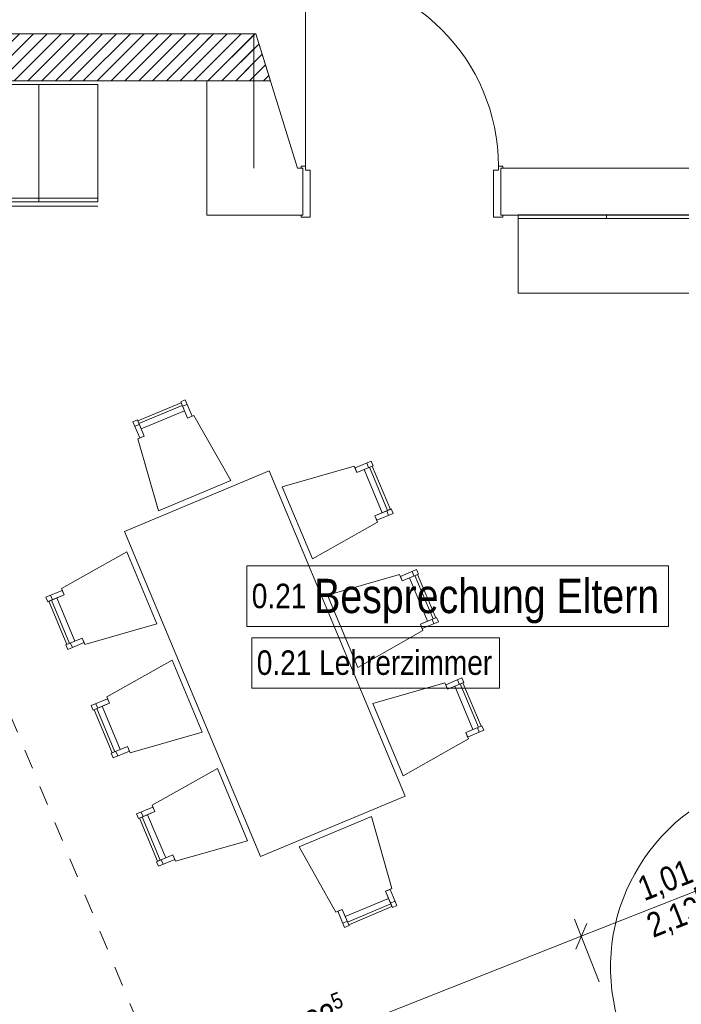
# Model space of a CAD drawing. Header units: metres. Extents: x -79 to 740, y -195 to 69.
# Tile 254 of 256: x 25.48 to 28.86, y 39.9 to 44.93. Entities that reach past the tile are written whole.
import ezdxf

# ---------------------------------------------------------------- set-up
doc = ezdxf.new("R2010")
doc.units = ezdxf.units.M
doc.header["$MEASUREMENT"] = 0
for name, pattern in [('Strichlinie eng', [0.115, 0.075, -0.04]), ('Strichlinie_ eng', [0.115, 0.075, -0.04]), ('Wipeout_Contour', [1, 0, -1])]:
    doc.linetypes.add(name, pattern=pattern)
for name, color, linetype in [('00 Schraffuren', 7, 'Continuous'), ('10 Wand außen', 7, 'Continuous'), ('50 Möblierung', 7, 'Continuous'), ('80 Raum 50stel', 7, 'Continuous'), ('90 Allgemein Bemaßung', 7, 'Continuous'), ('Abbruch_80 Raumbez Abbruch 50stel', 7, 'Continuous'), ('Neubau_10 Wand innen GK', 7, 'Continuous'), ('Neubau_50 Möblierung', 7, 'Continuous')]:
    doc.layers.add(name, color=color, linetype=linetype)
doc.styles.add('ERSTELLTER_STIL_2', font='ARIALN.TTF')
doc.dimstyles.new('ERSTELLTER_STIL__1', dxfattribs={"dimtxt": 0.125, "dimasz": 0.095143, "dimexe": 0.18, "dimexo": 0.25, "dimgap": 0, "dimtad": 1, "dimzin": 0, "dimdsep": 46, "dimtxsty": 'ERSTELLTER_STIL_2', "dimblk": 'ARROWHEAD_6', "dimblk1": 'ARROWHEAD_6', "dimblk2": 'ARROWHEAD_6', "dimcen": 0.09, "dimclrd": 7, "dimclre": 7, "dimclrt": 7, "dimazin": 0, "dimtfac": 1, "dimtdec": 4, "dimtmove": 0, "dimatfit": 3, "dimfxl": 1, "dimtolj": 1, "dimtzin": 0, "dimarcsym": 0})
pattern_1 = [(45, (0, 0), (-0.03535534, 0.03535534), [])]

# ---------------------------------------------------------------- blocks, each defined once
blk = doc.blocks.new('Blockrahmentür 1-Fl 27')
at = {"layer": '10 Wand außen', "color": 7, "linetype": 'Continuous', "lineweight": 13}
for p, q in [((0.4925, 0.01), (0.4925, 0.995)), ((-0.4925, 0.01), (-0.515, 0.01)), ((-0.515, 0.01), (-0.515, 0)), ((-0.515, 0), (-0.505, 0)), ((-0.505, 0), (-0.505, -0.24)), ((-0.4925, -0.01), (-0.4925, 0.01)), ((0.4925, -0.01), (0.4925, 0.01)), ((0.4925, 0.01), (0.515, 0.01)), ((0.515, 0), (0.505, 0)), ((0.505, 0), (0.505, -0.24)), ((0.515, 0.01), (0.515, 0)), ((-0.4675, -0.01), (-0.4925, -0.01)), ((-0.4675, -0.25), (-0.4675, -0.01)), ((0.4675, -0.25), (0.4675, -0.01)), ((0.4675, -0.01), (0.4925, -0.01)), ((-0.505, -0.24), (-0.515, -0.24)), ((-0.515, -0.24), (-0.515, -0.25)), ((-0.515, -0.25), (-0.4675, -0.25)), ((0.515, -0.25), (0.4675, -0.25)), ((0.505, -0.24), (0.515, -0.24)), ((0.515, -0.24), (0.515, -0.25))]:
    blk.add_line(p, q, dxfattribs=at)
at = {"layer": '10 Wand außen', "color": 7, "linetype": 'Continuous', "lineweight": 9}
for p, q in [((-0.505, 0), (-0.505, -0.24)), ((-0.505, 0), (-0.505, -0.24)), ((0.505, 0), (0.505, -0.24)), ((0.505, 0), (0.505, -0.24))]:
    blk.add_line(p, q, dxfattribs=at)
blk.add_arc((0.4925, 0.01), 0.985, 90, 180, dxfattribs=at)
blk = doc.blocks.new('5-Flügelfenster 27')
at = {"layer": '10 Wand außen', "color": 7, "linetype": 'Continuous', "lineweight": 9}
for p, q in [((-2.13, 0.145), (2.13, 0.145)), ((-2.13, 0), (-2.13, 0.145)), ((2.13, 0), (2.13, 0.145)), ((-2.13, -0.07), (-2.13, 0)), ((-2.13, -0.07), (-2.13, 0)), ((2.13, -0.07), (2.13, 0)), ((2.13, -0.07), (2.13, 0)), ((-2.13, -0.22), (-2.13, -0.07)), ((2.13, -0.22), (2.13, -0.07)), ((-2.13, -0.22), (-2.13, -0.25)), ((-2.13, -0.25), (2.13, -0.25)), ((2.13, -0.25), (2.13, -0.22))]:
    blk.add_line(p, q, dxfattribs=at)
at = {"layer": '10 Wand außen', "color": 7, "linetype": 'Continuous', "lineweight": 13}
for p, q in [((-2.13, 0), (-2.07, 0)), ((-2.07, -0.03), (-2.07, 0.04)), ((-2.07, 0.04), (-1.99, 0.04)), ((-2.07, 0), (-2.07, -0.03)), ((-1.99, 0.04), (-1.312, 0.04)), ((-1.99, 0.04), (-1.99, -0.03)), ((-1.99, 0.01), (-1.312, 0.01)), ((-1.312, -0.03), (-1.312, 0.04)), ((-1.312, 0.04), (-1.232, 0.04)), ((-1.232, 0.005), (-1.252, 0.005)), ((-1.252, 0.005), (-1.252, -0.03)), ((-1.252, -0.03), (-1.252, 0.005)), ((-1.252, 0.005), (-1.232, 0.005)), ((-1.232, 0.04), (-1.232, 0.005)), ((-1.232, 0.04), (-1.172, 0.04)), ((-1.232, 0.005), (-1.232, 0.04)), ((-1.172, 0.04), (-0.484, 0.04)), ((-1.172, 0.04), (-1.172, -0.03)), ((-1.172, 0.01), (-0.484, 0.01)), ((-0.484, -0.03), (-0.484, 0.04)), ((-0.484, 0.04), (-0.424, 0.04)), ((-0.424, 0.04), (-0.424, 0.005)), ((-0.424, 0.005), (-0.424, 0.04)), ((-0.424, 0.04), (-0.344, 0.04)), ((-0.424, 0.005), (-0.404, 0.005)), ((-0.404, 0.005), (-0.424, 0.005)), ((-0.404, 0.005), (-0.404, -0.03)), ((-0.404, -0.03), (-0.404, 0.005)), ((-0.344, 0.04), (0.344, 0.04)), ((-0.344, 0.04), (-0.344, -0.03)), ((-0.344, 0.01), (0.344, 0.01)), ((0.344, -0.03), (0.344, 0.04)), ((0.344, 0.04), (0.404, 0.04)), ((0.404, 0.04), (0.404, 0.005)), ((0.404, 0.005), (0.404, 0.04)), ((0.404, 0.04), (0.484, 0.04)), ((0.404, 0.005), (0.424, 0.005)), ((0.424, 0.005), (0.404, 0.005)), ((0.424, 0.005), (0.424, -0.03)), ((0.424, -0.03), (0.424, 0.005)), ((0.484, 0.04), (1.172, 0.04)), ((0.484, 0.04), (0.484, -0.03)), ((0.484, 0.01), (1.172, 0.01)), ((1.172, -0.03), (1.172, 0.04)), ((1.172, 0.04), (1.232, 0.04)), ((1.232, 0.04), (1.232, 0.005)), ((1.232, 0.005), (1.232, 0.04)), ((1.232, 0.04), (1.312, 0.04)), ((1.232, 0.005), (1.252, 0.005)), ((1.252, 0.005), (1.232, 0.005)), ((1.252, 0.005), (1.252, -0.03)), ((1.252, -0.03), (1.252, 0.005)), ((1.312, 0.04), (1.99, 0.04)), ((1.312, 0.04), (1.312, -0.03)), ((1.312, 0.01), (1.99, 0.01)), ((1.99, -0.03), (1.99, 0.04)), ((1.99, 0.04), (2.07, 0.04)), ((2.07, 0.04), (2.07, -0.03)), ((2.07, -0.03), (2.07, 0)), ((2.07, 0), (2.13, 0)), ((-2.07, -0.03), (-2.05, -0.03)), ((-1.99, -0.03), (-2.07, -0.03)), ((-2.05, -0.03), (-2.05, -0.07)), ((-1.312, 0), (-1.99, 0)), ((-1.312, -0.03), (-1.99, -0.03)), ((-1.252, -0.03), (-1.312, -0.03)), ((-1.172, -0.03), (-1.252, -0.03)), ((-0.484, 0), (-1.172, 0)), ((-0.484, -0.03), (-1.172, -0.03)), ((-0.404, -0.03), (-0.484, -0.03)), ((-0.344, -0.03), (-0.404, -0.03)), ((0.344, 0), (-0.344, 0)), ((0.344, -0.03), (-0.344, -0.03)), ((0.424, -0.03), (0.344, -0.03)), ((0.484, -0.03), (0.424, -0.03)), ((1.172, 0), (0.484, 0)), ((1.172, -0.03), (0.484, -0.03)), ((1.252, -0.03), (1.172, -0.03)), ((1.312, -0.03), (1.252, -0.03)), ((1.99, 0), (1.312, 0)), ((1.99, -0.03), (1.312, -0.03)), ((2.07, -0.03), (1.99, -0.03)), ((2.05, -0.07), (2.05, -0.03)), ((2.05, -0.03), (2.07, -0.03)), ((-2.05, -0.07), (-2.13, -0.07)), ((2.05, -0.07), (-2.05, -0.07)), ((2.13, -0.07), (2.05, -0.07))]:
    blk.add_line(p, q, dxfattribs=at)
at = {"layer": '10 Wand außen', "color": 7, "linetype": 'Strichlinie eng', "lineweight": 9}
blk.add_line((-2.13, -0.22), (2.13, -0.22), dxfattribs=at)
blk = doc.blocks.new('Blockrahmentür 1-Fl 27_26')
at = {"layer": 'Neubau_10 Wand innen GK', "color": 7, "linetype": 'Continuous', "lineweight": 13}
for p, q in [((0.4925, -0.01), (0.4925, 0.975)), ((-0.4925, -0.01), (-0.515, -0.01)), ((-0.515, -0.01), (-0.515, -0.02)), ((-0.515, -0.02), (-0.505, -0.02)), ((-0.505, -0.02), (-0.505, -0.145)), ((-0.505, -0.0325), (-0.505, -0.02)), ((-0.505, -0.0325), (-0.505, -0.02)), ((-0.505, -0.045), (-0.505, -0.0325)), ((-0.505, -0.045), (-0.505, -0.0325)), ((-0.505, -0.12), (-0.505, -0.045)), ((-0.505, -0.12), (-0.505, -0.045)), ((-0.4925, -0.03), (-0.4925, -0.01)), ((-0.4675, -0.03), (-0.4925, -0.03)), ((-0.4675, -0.155), (-0.4675, -0.03)), ((0.4675, -0.155), (0.4675, -0.03)), ((0.4675, -0.03), (0.4925, -0.03)), ((0.4925, -0.03), (0.4925, -0.01)), ((0.4925, -0.01), (0.515, -0.01)), ((0.515, -0.02), (0.505, -0.02)), ((0.505, -0.02), (0.505, -0.145)), ((0.505, -0.0325), (0.505, -0.02)), ((0.505, -0.0325), (0.505, -0.02)), ((0.505, -0.045), (0.505, -0.0325)), ((0.505, -0.045), (0.505, -0.0325)), ((0.505, -0.12), (0.505, -0.045)), ((0.505, -0.12), (0.505, -0.045)), ((0.515, -0.01), (0.515, -0.02)), ((-0.505, -0.145), (-0.515, -0.145)), ((-0.515, -0.145), (-0.515, -0.155)), ((-0.505, -0.1325), (-0.505, -0.12)), ((-0.505, -0.1325), (-0.505, -0.12)), ((-0.505, -0.145), (-0.505, -0.1325)), ((-0.505, -0.145), (-0.505, -0.1325)), ((0.505, -0.1325), (0.505, -0.12)), ((0.505, -0.1325), (0.505, -0.12)), ((0.505, -0.145), (0.505, -0.1325)), ((0.505, -0.145), (0.505, -0.1325)), ((0.505, -0.145), (0.515, -0.145)), ((0.515, -0.145), (0.515, -0.155)), ((-0.515, -0.155), (-0.4675, -0.155)), ((0.515, -0.155), (0.4675, -0.155))]:
    blk.add_line(p, q, dxfattribs=at)
at = {"layer": 'Neubau_10 Wand innen GK', "color": 7, "linetype": 'Continuous', "lineweight": 9}
blk.add_arc((0.4925, -0.01), 0.985, 90, 180, dxfattribs=at)
blk = doc.blocks.new('Text 3D 27[10]_1', base_point=(23.9499, 42.4584))
at = {"layer": '50 Möblierung', "color": 8, "linetype": 'Continuous', "lineweight": 18}
for q in [(23.9499, 42.4584), (25.746, 37.9917)]:
    blk.add_line((25.7922, 38.0109), q, dxfattribs=at)
at = {"layer": '50 Möblierung', "color": 8, "linetype": 'Continuous', "lineweight": 18, "flags": 128}
blk.add_lwpolyline([(23.9499, 42.4584), (23.9037, 42.4393), (25.746, 37.9917), (25.7922, 38.0109)], close=True, dxfattribs=at)
at = {"layer": '50 Möblierung', "color": 8, "linetype": 'Continuous', "lineweight": 18}
blk.add_point((25.7922, 38.0109), dxfattribs=at)
blk = doc.blocks.new('Unterschrank 27[11]_1', base_point=(25.8819, 44.5983))
at = {"color": 254, "linetype": 'Wipeout_Contour', "lineweight": 0, "ltscale": 204.887318}
blk.add_wipeout([(25.8821, 43.9783), (25.8819, 44.5983), (25.5819, 44.5982), (25.5821, 43.9782)], dxfattribs=at).dxf.layer = '50 Möblierung'
at = {"layer": '50 Möblierung', "color": 8, "linetype": 'Continuous', "lineweight": 18}
for p, q in [((25.5819, 44.5982), (25.8819, 44.5983)), ((25.5819, 44.5982), (25.8819, 44.5983)), ((25.5821, 44.0002), (25.5819, 44.5982)), ((25.8819, 44.5983), (25.8821, 44.0003)), ((25.8821, 44.0183), (25.5821, 44.0182)), ((25.8821, 44.0003), (25.5821, 44.0002)), ((25.8821, 43.9783), (25.5821, 43.9782))]:
    blk.add_line(p, q, dxfattribs=at)
blk = doc.blocks.new('Unterschrank 27[12]_1', base_point=(25.5819, 44.5982))
at = {"color": 254, "linetype": 'Wipeout_Contour', "lineweight": 0, "ltscale": 203.987852}
blk.add_wipeout([(25.5821, 43.9782), (25.5819, 44.5982), (24.9819, 44.5979), (24.9821, 43.9779)], dxfattribs=at).dxf.layer = '50 Möblierung'
at = {"layer": '50 Möblierung', "color": 8, "linetype": 'Continuous', "lineweight": 18}
for p, q in [((24.9819, 44.5979), (25.5819, 44.5982)), ((24.9819, 44.5979), (25.5819, 44.5982)), ((24.9821, 43.9999), (24.9819, 44.5979)), ((25.5819, 44.5982), (25.5821, 44.0002)), ((25.5821, 44.0182), (24.9821, 44.0179)), ((25.5821, 44.0002), (24.9821, 43.9999)), ((25.5821, 43.9782), (24.9821, 43.9779))]:
    blk.add_line(p, q, dxfattribs=at)
blk = doc.blocks.new('Tisch-Stuhlgruppe eckig 27[19]_1', base_point=(26.7354, 41.6406))
at = {"layer": 'Neubau_50 Möblierung', "color": 8, "linetype": 'Continuous', "lineweight": 18}
for p, q in [((26.0926, 42.8676), (26.3134, 42.9599)), ((26.3384, 42.965), (26.3154, 42.9553)), ((26.0714, 42.8533), (26.0945, 42.863)), ((27.2554, 42.6652), (27.265, 42.6422)), ((27.362, 42.4233), (27.2696, 42.6441)), ((27.367, 42.3983), (27.3574, 42.4213)), ((27.4869, 42.1117), (27.4965, 42.0886)), ((27.5935, 41.8697), (27.5011, 42.0906)), ((25.6409, 41.99), (25.6505, 41.967)), ((25.7383, 41.7442), (25.6459, 41.9651)), ((27.5985, 41.8447), (27.5889, 41.8678)), ((25.7525, 41.7231), (25.7429, 41.7461)), ((27.7184, 41.5581), (27.728, 41.5351)), ((27.825, 41.3162), (27.7326, 41.537)), ((25.8724, 41.4365), (25.882, 41.4134)), ((25.9697, 41.1907), (25.8774, 41.4115)), ((27.83, 41.2912), (27.8204, 41.3142)), ((25.984, 41.1695), (25.9744, 41.1926)), ((26.1038, 40.883), (26.1135, 40.8599)), ((26.2012, 40.6371), (26.1089, 40.858)), ((26.2155, 40.616), (26.2059, 40.639)), ((27.3783, 40.4136), (27.1574, 40.3213)), ((27.3994, 40.4279), (27.3764, 40.4182)), ((27.1324, 40.3162), (27.1555, 40.3259))]:
    blk.add_line(p, q, dxfattribs=at)
at = {"layer": 'Neubau_50 Möblierung', "color": 8, "linetype": 'Continuous', "lineweight": 18, "flags": 128}
for points in [[(26.1042, 42.8399), (26.325, 42.9323), (26.3076, 42.9738), (26.0868, 42.8814)], [(26.3635, 42.905), (26.3404, 42.8954), (26.3057, 42.9784), (26.3288, 42.988)], [(26.1921, 42.4214), (26.5611, 42.5758), (26.3728, 42.9089), (26.3404, 42.8954), (26.325, 42.9323), (26.1042, 42.8399), (26.1196, 42.803), (26.0872, 42.7895)], [(26.0965, 42.7934), (26.1196, 42.803), (26.0849, 42.886), (26.0618, 42.8764)], [(26.9778, 42.1755), (26.8235, 42.5446), (27.1915, 42.6494), (27.205, 42.6171), (27.2419, 42.6325), (27.3343, 42.4117), (27.2974, 42.3962), (27.3109, 42.3639)], [(27.1954, 42.6402), (27.205, 42.6171), (27.2881, 42.6518), (27.2784, 42.6749)], [(27.3343, 42.4117), (27.2419, 42.6325), (27.2835, 42.6499), (27.3758, 42.429)], [(27.4517, 40.9646), (26.7572, 42.6253), (26.0192, 42.3166), (26.7136, 40.656)], [(27.3071, 42.3732), (27.2974, 42.3962), (27.3804, 42.431), (27.3901, 42.4079)], [(26.1844, 41.8437), (26.0301, 42.2128), (25.6969, 42.0244), (25.7105, 41.9921), (25.6736, 41.9766), (25.7659, 41.7558), (25.8028, 41.7712), (25.8164, 41.7389)], [(27.2093, 41.622), (27.055, 41.991), (27.423, 42.0959), (27.4365, 42.0635), (27.4734, 42.079), (27.5658, 41.8581), (27.5289, 41.8427), (27.5424, 41.8103)], [(27.4269, 42.0866), (27.4365, 42.0635), (27.5196, 42.0983), (27.5099, 42.1213)], [(27.5658, 41.8581), (27.4734, 42.079), (27.515, 42.0963), (27.6073, 41.8755)], [(25.7008, 42.0151), (25.7105, 41.9921), (25.6274, 41.9573), (25.6178, 41.9804)], [(25.7659, 41.7558), (25.6736, 41.9766), (25.6321, 41.9593), (25.7244, 41.7384)], [(27.5385, 41.8196), (27.5289, 41.8427), (27.6119, 41.8774), (27.6216, 41.8544)], [(25.8125, 41.7481), (25.8028, 41.7712), (25.7198, 41.7365), (25.7294, 41.7134)], [(26.4159, 41.2902), (26.2616, 41.6592), (25.9284, 41.4709), (25.942, 41.4385), (25.9051, 41.4231), (25.9974, 41.2022), (26.0343, 41.2177), (26.0479, 41.1853)], [(27.4408, 41.0685), (27.2865, 41.4375), (27.6545, 41.5424), (27.668, 41.51), (27.7049, 41.5254), (27.7973, 41.3046), (27.7604, 41.2892), (27.7739, 41.2568)], [(27.6584, 41.5331), (27.668, 41.51), (27.7511, 41.5447), (27.7414, 41.5678)], [(27.7973, 41.3046), (27.7049, 41.5254), (27.7464, 41.5428), (27.8388, 41.3219)], [(25.9323, 41.4616), (25.942, 41.4385), (25.8589, 41.4038), (25.8493, 41.4269)], [(25.9974, 41.2022), (25.9051, 41.4231), (25.8636, 41.4057), (25.9559, 41.1849)], [(27.77, 41.2661), (27.7604, 41.2892), (27.8434, 41.3239), (27.8531, 41.3008)], [(26.044, 41.1946), (26.0343, 41.2177), (25.9513, 41.1829), (25.9609, 41.1599)], [(26.6474, 40.7366), (26.4931, 41.1057), (26.1599, 40.9173), (26.1735, 40.885), (26.1366, 40.8695), (26.2289, 40.6487), (26.2658, 40.6641), (26.2794, 40.6318)], [(26.1638, 40.908), (26.1735, 40.885), (26.0904, 40.8502), (26.0808, 40.8733)], [(26.2289, 40.6487), (26.1366, 40.8695), (26.095, 40.8522), (26.1874, 40.6313)], [(27.2788, 40.8598), (26.9097, 40.7055), (27.0981, 40.3723), (27.1304, 40.3859), (27.1459, 40.349), (27.3667, 40.4413), (27.3513, 40.4782), (27.3836, 40.4917)], [(26.2755, 40.6411), (26.2658, 40.6641), (26.1828, 40.6294), (26.1924, 40.6063)], [(27.3743, 40.4879), (27.3513, 40.4782), (27.386, 40.3952), (27.4091, 40.4048)], [(27.3667, 40.4413), (27.1459, 40.349), (27.1632, 40.3074), (27.3841, 40.3998)], [(27.1074, 40.3762), (27.1304, 40.3859), (27.1652, 40.3028), (27.1421, 40.2932)]]:
    blk.add_lwpolyline(points, close=True, dxfattribs=at)
blk = doc.blocks.new('Garderobe 01 27[20]_1', base_point=(28.9287, 43.9337))
at = {"layer": 'Neubau_50 Möblierung', "color": 8, "linetype": 'Continuous', "lineweight": 18}
for p, q in [((28.9287, 43.9137), (28.0287, 43.9137)), ((28.4787, 43.9337), (28.4787, 43.9137)), ((28.9287, 43.9337), (28.9287, 43.9137))]:
    blk.add_line(p, q, dxfattribs=at)
at = {"layer": 'Neubau_50 Möblierung', "color": 8, "linetype": 'Continuous', "lineweight": 18, "flags": 128}
blk.add_lwpolyline([(28.9287, 43.9337), (28.0287, 43.9337), (28.0287, 43.5337), (28.9287, 43.5337)], close=True, dxfattribs=at)
blk = doc.blocks.new('*D374')
at = {"layer": '90 Allgemein Bemaßung', "color": 7, "linetype": 'Continuous', "lineweight": 9}
for p, q in [((28.3504, 40.2483), (29.2899, 40.6191)), ((28.3786, 40.3133), (28.3222, 40.1833)), ((25.7114, 39.2066), (28.3504, 40.2483)), ((25.8032, 38.974), (25.6769, 39.2939)), ((25.7396, 39.2715), (25.6832, 39.1416)), ((25.6415, 39.179), (25.7114, 39.2066))]:
    blk.add_line(p, q, dxfattribs=at)
at = {"layer": '90 Allgemein Bemaßung', "color": 7, "lineweight": 9, "insert": (26.8767, 39.6622), "char_height": 0.125, "attachment_point": 7, "rotation": 21.5411, "style": 'ERSTELLTER_STIL_2'}
blk.add_mtext('\\A1;{\\pql;\\fArial Narrow|b0|i0|c0|p0;\\W1.000000;2,83\\fArial Narrow|b0|i0|c0|p0;\\W1.000000;\\A1{\\H.66x;\\S5^  ;}}', dxfattribs=at)
blk = doc.blocks.new('ARROWHEAD_6')
at = {"color": 0, "linetype": 'Continuous', "lineweight": 0}
for p, q in [((0, 0), (-1, 0)), ((-0.5, -0.5), (0.5, 0.5))]:
    blk.add_line(p, q, dxfattribs=at)
blk = doc.blocks.new('*D376')
at = {"layer": '90 Allgemein Bemaßung', "color": 7, "linetype": 'Continuous', "lineweight": 9}
for p, q in [((29.2899, 40.6191), (29.6147, 40.7474)), ((29.3817, 40.3866), (29.2554, 40.7065)), ((29.3181, 40.6841), (29.2617, 40.5542)), ((28.3504, 40.2483), (29.2899, 40.6191)), ((28.4422, 40.0158), (28.316, 40.3356)), ((28.3786, 40.3133), (28.3222, 40.1833)), ((25.7114, 39.2066), (28.3504, 40.2483))]:
    blk.add_line(p, q, dxfattribs=at)
at = {"layer": '90 Allgemein Bemaßung', "color": 7, "lineweight": 9, "char_height": 0.125, "attachment_point": 7, "rotation": 21.5411, "style": 'ERSTELLTER_STIL_2'}
for s, insert in [('\\A1;{\\pql;\\fArial Narrow|b0|i0|c0|p0;\\W1.000000;2,13\\fArial Narrow|b0|i0|c0|p0;\\W1.000000;\\A1{\\H.66x;\\S5^  ;}}', (28.7302, 40.2057)), ('\\A1;{\\pql;\\fArial Narrow|b0|i0|c0|p0;\\W1.000000;1,01}', (28.68, 40.4053))]:
    blk.add_mtext(s, dxfattribs=dict(at, insert=insert))

msp = doc.modelspace()

# ---------------------------------------------------------------- hatches: boundary and pattern name
at = {"layer": '10 Wand außen', "linetype": 'Continuous', "lineweight": 18, "true_color": 0x1f1f1f}
h = msp.add_hatch(dxfattribs=at)
h.set_pattern_fill('Hochlochziegel_0001', color=250, style=0, pattern_type=2)
h.set_pattern_definition(pattern_1)
h.paths.add_polyline_path([(23.4447, 44.6176), (26.4397, 44.6176), (26.6797, 44.8576), (23.3453, 44.8576)])
h = msp.add_hatch(dxfattribs=at)
h.set_pattern_fill('Hochlochziegel_0001', color=250, style=0, pattern_type=2)
h.set_pattern_definition(pattern_1)
h.paths.add_polyline_path([(26.4397, 44.6176), (26.6797, 44.6176), (26.6797, 44.8576)])
h = msp.add_hatch(dxfattribs=at)
h.set_pattern_fill('Hochlochziegel_0001', color=250, style=0, pattern_type=2)
h.set_pattern_definition(pattern_1)
h.paths.add_polyline_path([(26.7642, 44.6176), (26.6897, 44.8576), (26.4397, 44.8576), (26.4397, 44.6176)])

# ---------------------------------------------------------------- linework, layer by layer
at = {"layer": '00 Schraffuren', "color": 7, "linetype": 'Strichlinie_ eng', "lineweight": 9}
msp.add_line((26.467, 38.8892), (24.8407, 42.8154), dxfattribs=at)
at = {"layer": '10 Wand außen', "color": 7, "linetype": 'Continuous', "lineweight": 9}
for p, q in [((26.6897, 44.8576), (26.4397, 44.8576)), ((26.6897, 44.8576), (26.4397, 44.8576)), ((26.7642, 44.6176), (26.6897, 44.8576)), ((26.6797, 44.6176), (26.4397, 44.6176)), ((26.4397, 44.6176), (26.7642, 44.6176)), ((26.6797, 44.6176), (26.4397, 44.6176)), ((26.4397, 44.6176), (26.7642, 44.6176)), ((26.9297, 44.1719), (26.9297, 43.9319)), ((27.9397, 44.1719), (27.9397, 43.9319))]:
    msp.add_line(p, q, dxfattribs=at)
at = {"layer": '10 Wand außen', "color": 7, "linetype": 'Continuous', "lineweight": 9, "flags": 128}
for points in [[(26.6797, 44.8576), (23.3453, 44.8576)], [(26.4397, 44.8576), (26.6897, 44.8576)], [(26.6797, 44.8576), (26.6797, 44.6176)], [(26.9025, 44.1719), (26.6897, 44.8576)], [(23.4447, 44.6176), (26.4397, 44.6176)], [(26.4397, 44.6176), (26.4397, 44.1719)], [(26.4397, 44.6176), (26.4397, 43.9319)], [(26.6797, 44.1719), (26.6797, 44.6176)], [(26.9297, 44.1719), (26.9025, 44.1719)], [(33.3432, 44.1719), (27.9397, 44.1719)], [(26.4397, 43.9319), (26.9297, 43.9319)], [(27.9397, 43.9319), (33.3432, 43.9319)]]:
    msp.add_lwpolyline(points, dxfattribs=at)
at = {"layer": '80 Raum 50stel', "color": 7, "linetype": 'Continuous', "lineweight": 9, "flags": 128}
msp.add_lwpolyline([(26.6434, 41.8314), (28.7948, 41.8314), (28.7948, 42.1408), (26.6434, 42.1408), (26.6434, 41.8314)], close=True, dxfattribs=at)
at = {"layer": 'Abbruch_80 Raumbez Abbruch 50stel', "color": 40, "linetype": 'Continuous', "lineweight": 9, "true_color": 0xe6c200, "flags": 128}
msp.add_lwpolyline([(26.6689, 41.5163), (27.9333, 41.5163), (27.9333, 41.7722), (26.6689, 41.7722), (26.6689, 41.5163)], close=True, dxfattribs=at)

# ---------------------------------------------------------------- block references
at = {"layer": '10 Wand außen', "color": 7, "linetype": 'Continuous', "lineweight": 13, "xscale": -1}
msp.add_blockref('Blockrahmentür 1-Fl 27', (27.4347, 44.1719), dxfattribs=at)
at = {"layer": '10 Wand außen', "color": 7, "linetype": 'Continuous', "lineweight": 13, "xscale": -0.9999999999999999, "rotation": 292.4999999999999}
msp.add_blockref('5-Flügelfenster 27', (24.9633, 40.5727), dxfattribs=at)
at = {"layer": '50 Möblierung', "color": 8, "linetype": 'Continuous', "lineweight": 18}
msp.add_blockref('Text 3D 27[10]_1', (23.9499, 42.4584), dxfattribs=at)
at = {"layer": 'Neubau_10 Wand innen GK', "color": 7, "linetype": 'Continuous', "lineweight": 13, "rotation": 21.5411041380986}
msp.add_blockref('Blockrahmentür 1-Fl 27_26', (29.0231, 39.9197), dxfattribs=at)
at = {"layer": 'Neubau_50 Möblierung', "color": 8, "linetype": 'Continuous', "lineweight": 18}
for name, p in [('Garderobe 01 27[20]_1', (28.9287, 43.9337)), ('Tisch-Stuhlgruppe eckig 27[19]_1', (26.7354, 41.6406))]:
    msp.add_blockref(name, p, dxfattribs=at)

# ---------------------------------------------------------------- texts
at = {"layer": '80 Raum 50stel', "color": 7, "linetype": 'Continuous', "lineweight": 9, "insert": (26.6684, 41.8464), "char_height": 0.125, "attachment_point": 7, "style": 'ERSTELLTER_STIL_2'}
msp.add_mtext('\\A1;{\\pql;\\fArial Narrow|b0|i0|c0|p0;\\W1.000000;0.2\\fArial Narrow|b0|i0|c0|p0;\\W1.000000;1\\fArial Narrow|b0|i0|c0|p0;\\W1.000000; \\fArial Narrow|b0|i0|c0|p0;\\H1.400000x;\\W1.000000;Besprechung Eltern}', dxfattribs=at)
at = {"layer": 'Abbruch_80 Raumbez Abbruch 50stel', "color": 40, "linetype": 'Continuous', "lineweight": 9, "true_color": 0xe6c200, "insert": (26.6939, 41.7086), "char_height": 0.125, "attachment_point": 1, "style": 'ERSTELLTER_STIL_2'}
msp.add_mtext('\\A1;{\\pql;\\fArial Narrow|b0|i0|c0|p0;\\W1.000000;0.21\\fArial Narrow|b0|i0|c0|p0;\\W1.000000; \\fArial Narrow|b0|i0|c0|p0;\\W1.000000;Lehrerzimmer}', dxfattribs=at)

# ---------------------------------------------------------------- dimensions: what is measured, and where the dimension line sits
at = {"layer": '90 Allgemein Bemaßung', "color": 7, "linetype": 'Continuous', "lineweight": 9}
for base, p1, p2, picture, middle in [((29.2899, 40.6191), (28.5607, 39.7156), (29.5002, 40.0865), '*D376', (28.8075, 40.5228)), ((28.3504, 40.2483), (25.9216, 38.6739), (28.5607, 39.7156), '*D374', (27.1501, 39.8686))]:
    dim = msp.add_linear_dim(base=base, p1=p1, p2=p2, angle=21.5411, dimstyle='ERSTELLTER_STIL__1', dxfattribs=at)
    dim.commit()
    dim.dimension.update_dxf_attribs({"geometry": picture, "text_midpoint": middle, "dimtype": 160, "text_rotation": 21.5411})

# ---------------------------------------------------------------- next in the draw order: block references
at = {"layer": '50 Möblierung', "color": 8, "linetype": 'Continuous', "lineweight": 18}
msp.add_blockref('Unterschrank 27[11]_1', (25.8819, 44.5983), dxfattribs=at)

# ---------------------------------------------------------------- next in the draw order: block references
msp.add_blockref('Unterschrank 27[12]_1', (25.5819, 44.5982), dxfattribs=at)

doc.saveas('drawing.dxf')
